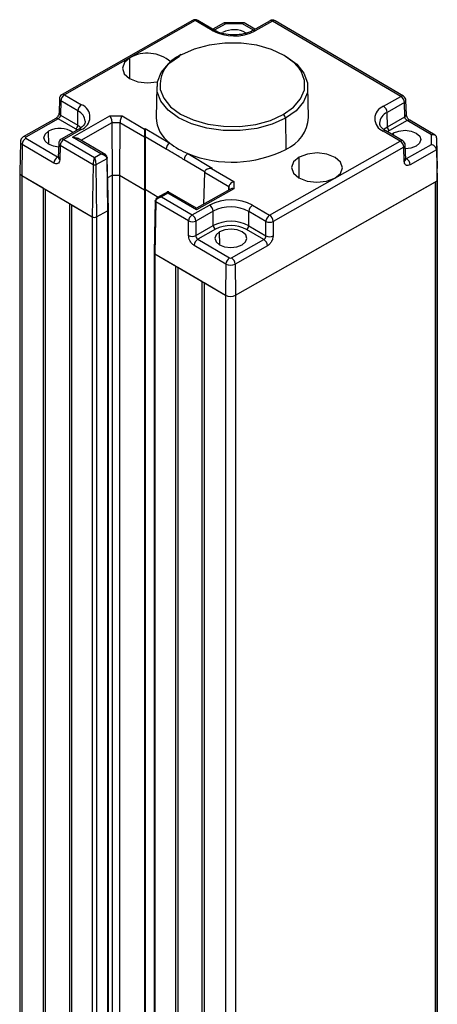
# Model space of a CAD drawing. Header units: millimetres. Extents: x 0 to 1189, y 0 to 841.
# Tile 6 of 12: x 486 to 506, y 279 to 327. Entities that reach past the tile are written whole.
import ezdxf

# ---------------------------------------------------------------- set-up
doc = ezdxf.new("R2010")
doc.units = ezdxf.units.MM

msp = doc.modelspace()

# ---------------------------------------------------------------- linework, layer by layer
at = {"color": 7, "linetype": 'Continuous', "lineweight": 25}
for p, q in [((494.4466, 327.2561), (488.0212, 323.6109)), ((494.57, 327.2427), (488.1445, 323.5976)), ((495.4082, 326.7504), (494.57, 327.2427)), ((495.5348, 326.7618), (494.6966, 327.2542)), ((496.0011, 327.1349), (495.4408, 326.817)), ((496.9603, 327.1338), (496.0149, 327.1386)), ((496.8997, 327.0882), (496.073, 327.0924)), ((497.5101, 326.8155), (496.9754, 327.1296)), ((498.2529, 327.2369), (497.3999, 326.753)), ((498.3762, 327.2236), (497.5233, 326.7397)), ((504.6905, 323.5143), (498.3762, 327.2236)), ((504.8171, 323.5257), (498.5028, 327.235)), ((492.6835, 323.9965), (492.6512, 322.484)), ((500.1506, 322.484), (500.1183, 323.9965)), ((488.1445, 323.5976), (488.9827, 323.1052)), ((503.8375, 323.0304), (504.6905, 323.5143)), ((487.8947, 323.401), (487.8735, 322.7014)), ((487.9663, 323.2959), (487.9451, 322.5962)), ((488.8044, 322.8035), (487.9663, 323.2959)), ((504.8657, 323.2108), (504.0127, 322.7269)), ((504.8868, 322.5109), (504.8657, 323.2108)), ((504.9615, 322.6178), (504.9404, 323.3177)), ((487.9451, 322.5962), (488.7938, 322.0977)), ((488.5316, 321.5172), (490.3719, 322.5612)), ((488.7938, 322.0977), (488.8044, 322.8035)), ((490.3719, 322.5612), (490.9774, 322.5581)), ((490.9774, 322.5581), (492.0791, 321.9109)), ((504.0232, 322.021), (504.0127, 322.7269)), ((504.0232, 322.021), (504.8868, 322.5109)), ((487.71, 322.4314), (486.1189, 321.5287)), ((487.8333, 322.418), (486.2422, 321.5154)), ((488.6868, 321.9167), (487.8333, 322.418)), ((490.4733, 322.2158), (490.4952, 319.6496)), ((490.8717, 322.2138), (490.4733, 322.2158)), ((490.8717, 322.2138), (490.8488, 319.6478)), ((492.076, 321.5063), (490.8717, 322.2138)), ((499.0066, 322.4393), (499.0293, 320.9132)), ((504.9968, 322.3316), (504.1283, 321.8389)), ((506.1981, 321.6259), (504.9968, 322.3316)), ((506.3757, 321.6074), (505.1235, 322.343)), ((488.8409, 321.8975), (487.988, 321.4136)), ((488.9643, 321.8842), (488.1113, 321.4003)), ((489.9335, 320.6937), (488.5316, 321.5172)), ((492.076, 321.5063), (492.0754, 318.9272)), ((492.1117, 321.5265), (492.076, 321.5063)), ((492.0791, 321.9109), (492.1148, 321.9312)), ((492.1117, 321.5265), (492.111, 318.9475)), ((493.1415, 320.9216), (492.1117, 321.5265)), ((492.1148, 321.9312), (493.3198, 321.2233)), ((504.6572, 321.317), (503.8191, 321.8093)), ((504.7839, 321.3284), (503.9457, 321.8208)), ((504.2363, 321.65), (504.3345, 321.7178)), ((506.1909, 321.1486), (506.1981, 321.6259)), ((485.972, 321.2892), (485.9397, 319.7753)), ((486.0631, 321.1585), (486.04, 319.6312)), ((487.6267, 320.2399), (486.0631, 321.1585)), ((486.2414, 321.4602), (487.805, 320.5416)), ((487.8614, 321.2037), (487.8403, 320.5041)), ((487.933, 321.0986), (487.9119, 320.3989)), ((489.5482, 320.1498), (487.933, 321.0986)), ((488.1113, 321.4003), (489.6184, 320.515)), ((490.1691, 320.6411), (488.7811, 321.4565)), ((498.2318, 317.6718), (504.6572, 321.317)), ((504.9283, 320.4205), (504.9071, 321.1204)), ((504.9685, 320.4552), (506.1909, 321.1486)), ((506.4489, 321.4838), (506.4399, 320.887)), ((506.4489, 321.4838), (506.4814, 319.9773)), ((489.6184, 320.515), (489.9335, 320.6937)), ((494.2099, 320.7004), (495.4149, 319.9925)), ((504.8324, 321.0135), (498.407, 317.3683)), ((504.8536, 320.3136), (504.8324, 321.0135)), ((506.4399, 320.887), (505.1437, 320.1517)), ((506.4399, 320.887), (506.4722, 319.365)), ((489.5482, 320.1498), (489.5095, 317.593)), ((490.2186, 320.4526), (489.6837, 320.1491)), ((489.6837, 320.1491), (489.7216, 317.592)), ((490.2186, 320.4526), (490.2566, 317.8954)), ((490.3014, 317.9583), (490.2472, 320.4944)), ((495.0614, 319.7937), (494.0316, 320.3987)), ((485.9397, 319.7728), (485.9397, 185.0436)), ((486.04, 319.6312), (489.5095, 317.593)), ((486.04, 319.6312), (487.0914, 319.0136)), ((486.04, 319.6312), (486.04, 184.902)), ((490.268, 319.5207), (490.4952, 319.6496)), ((490.4952, 319.6496), (490.8488, 319.6478)), ((490.4952, 319.6496), (490.4952, 184.9203)), ((490.8488, 319.6478), (492.0754, 318.9272)), ((490.8488, 319.6478), (490.8488, 184.9186)), ((495.0257, 319.7735), (494.9784, 318.2095)), ((496.2301, 319.066), (495.0257, 319.7735)), ((495.1678, 319.9356), (495.1321, 319.9154)), ((495.4149, 319.9925), (495.3792, 319.9723)), ((495.3792, 319.9723), (496.4809, 319.3251)), ((506.4722, 319.365), (506.4814, 319.9773)), ((506.4731, 319.4247), (506.4805, 319.9175)), ((506.4805, 185.1882), (506.4805, 319.9175)), ((496.4809, 319.3251), (496.4756, 318.9755)), ((496.558, 313.7407), (506.4722, 319.365)), ((496.558, 313.7407), (506.3983, 319.3231)), ((506.3983, 184.5938), (506.3983, 319.3231)), ((506.4731, 319.4247), (506.4731, 184.6955)), ((487.0914, 319.0136), (487.0914, 184.2843)), ((487.1965, 318.9518), (488.3881, 318.2518)), ((487.1965, 318.9518), (487.1965, 184.2226)), ((492.0754, 318.9272), (492.111, 318.9475)), ((492.0754, 318.9272), (492.0754, 184.198)), ((492.111, 318.9475), (492.757, 318.568)), ((492.111, 318.9475), (492.111, 184.2182)), ((493.2211, 318.8313), (492.6842, 318.5267)), ((493.2335, 318.7551), (492.9185, 318.5763)), ((494.6354, 317.9316), (493.2335, 318.7551)), ((494.6392, 318.0151), (493.2511, 318.8305)), ((496.4756, 318.9755), (494.6354, 317.9316)), ((496.301, 318.9598), (494.6357, 318.0151)), ((496.2301, 319.066), (496.2269, 318.9177)), ((488.3881, 318.2518), (488.3881, 183.5226)), ((488.4932, 318.1901), (489.5095, 317.593)), ((488.4932, 318.1901), (488.4932, 183.4608)), ((492.6047, 318.3792), (492.5505, 315.8431)), ((492.6322, 318.3381), (492.5935, 315.7813)), ((494.2473, 317.3893), (492.6322, 318.3381)), ((492.9185, 318.5763), (494.4256, 317.691)), ((494.4256, 317.691), (495.2785, 318.1749)), ((497.3936, 318.1642), (498.2318, 317.6718)), ((489.7216, 317.592), (490.2566, 317.8954)), ((490.2566, 317.8954), (490.2566, 183.1662)), ((490.3014, 183.228), (490.3014, 317.9572)), ((495.4537, 317.8714), (494.6008, 317.3875)), ((495.4642, 317.1655), (495.4537, 317.8714)), ((497.2047, 317.1567), (497.2154, 317.8625)), ((498.0535, 317.3701), (497.2154, 317.8625)), ((489.5095, 317.593), (489.5095, 182.8638)), ((489.7216, 317.592), (489.7216, 182.8627)), ((494.2471, 316.6773), (494.2473, 317.3893)), ((494.6008, 317.3875), (494.6006, 316.6755)), ((494.6006, 316.6755), (495.4642, 317.1655)), ((497.2047, 317.1567), (498.0534, 316.6581)), ((498.0534, 316.6581), (498.0535, 317.3701)), ((498.407, 317.3683), (498.4068, 316.6564)), ((495.5693, 316.9834), (494.7008, 316.4907)), ((497.9512, 316.4743), (497.0977, 316.9757)), ((496.0861, 315.2704), (494.5225, 316.1889)), ((494.7008, 316.4907), (496.2644, 315.5721)), ((496.3601, 315.5716), (497.9512, 316.4743)), ((492.5505, 315.842), (492.5505, 181.1128)), ((492.5935, 315.7813), (496.063, 313.7432)), ((492.5935, 315.7813), (493.6098, 315.1843)), ((492.5935, 315.7813), (492.5935, 181.0521)), ((498.1264, 316.1708), (496.5353, 315.2682)), ((496.0861, 315.2704), (496.063, 313.7432)), ((496.5353, 315.2682), (496.558, 313.7407)), ((493.6098, 315.1843), (493.6098, 180.455)), ((493.715, 315.1225), (494.9065, 314.4225)), ((493.715, 315.1225), (493.715, 180.3933)), ((494.9065, 314.4225), (494.9065, 179.6933)), ((495.0117, 314.3608), (496.063, 313.7432)), ((495.0117, 314.3608), (495.0117, 179.6315)), ((496.063, 313.7432), (496.063, 179.0139)), ((496.558, 313.7407), (496.558, 179.0114))]:
    msp.add_line(p, q, dxfattribs=at)
at = {"color": 8, "linetype": 'Continuous', "lineweight": 25}
for p, q in [((496.073, 327.0924), (495.5129, 326.7746)), ((497.4358, 326.7733), (496.8997, 327.0882)), ((491.3631, 324.3874), (491.3631, 325.4167)), ((490.4733, 322.2158), (488.9548, 321.3544)), ((487.3743, 321.15), (487.3646, 321.8033)), ((488.7734, 321.8592), (488.6868, 321.9167)), ((504.1283, 321.8389), (504.0273, 321.7728)), ((504.3364, 321.5913), (504.3345, 321.7178)), ((487.805, 320.5416), (487.8421, 320.5627)), ((499.6864, 319.4978), (499.6864, 320.5272)), ((504.9265, 320.4798), (504.9685, 320.4552)), ((496.2278, 318.9183), (496.2301, 319.066)), ((495.7852, 316.209), (495.7755, 316.8623))]:
    msp.add_line(p, q, dxfattribs=at)
at = {"color": 7, "linetype": 'Continuous', "lineweight": 25, "flags": 128}
for points in [[(499.7054, 324.8667), (499.4382, 325.1709), (498.9456, 325.5339), (498.3253, 325.8246), (497.6086, 326.0284), (496.8313, 326.1349), (496.0324, 326.1389), (495.252, 326.0402), (494.5292, 325.8438), (493.9003, 325.5594)], [(491.3631, 325.4167), (491.0886, 325.184), (490.9893, 324.9083), (491.0803, 324.6317), (491.3477, 324.3963), (491.7508, 324.2378), (492.2283, 324.1805), (492.7075, 324.233), (492.7114, 324.2339)], [(499.0066, 322.4393), (498.3513, 322.1429), (497.5981, 321.9382), (496.7849, 321.8353), (495.9524, 321.8395), (495.1425, 321.9506), (494.3956, 322.1628), (493.7493, 322.4658), (493.2359, 322.8441), (492.8813, 323.2789), (492.7031, 323.7483), (492.7104, 324.2289), (492.9027, 324.6965), (493.2704, 325.1277), (493.7952, 325.5008)], [(498.9299, 325.5431), (499.0525, 325.4743), (499.5659, 325.0959), (499.9205, 324.6611), (500.0987, 324.1917), (500.0914, 323.7111), (499.8991, 323.2435), (499.5314, 322.8124), (499.0066, 322.4393)], [(492.8567, 323.8545), (493.0233, 323.4271), (493.3636, 323.0099), (493.8562, 322.6468), (494.4765, 322.3561), (495.1932, 322.1524), (495.9705, 322.0458), (496.7694, 322.0418), (497.5498, 322.1405), (498.2726, 322.337), (498.9015, 322.6214)], [(487.8561, 321.0265), (487.6086, 321.0613), (487.3549, 321.1611), (487.1866, 321.3092), (487.1293, 321.4833), (487.1918, 321.6568), (487.3646, 321.8033)], [(504.3345, 321.7178), (504.5912, 321.8149), (504.8927, 321.848), (505.1932, 321.8119), (505.4469, 321.7122), (505.6152, 321.564), (505.6725, 321.3899), (505.61, 321.2164), (505.4372, 321.07)], [(505.4372, 321.07), (505.1805, 320.9728), (504.9126, 320.94)], [(501.4387, 319.4978), (501.7132, 319.7306), (501.8125, 320.0062), (501.7215, 320.2828), (501.4541, 320.5183), (501.051, 320.6768), (500.5735, 320.7341), (500.0943, 320.6816), (499.6864, 320.5272)], [(499.6864, 320.5272), (499.4119, 320.2945), (499.3126, 320.0188), (499.4036, 319.7422), (499.671, 319.5067), (500.0741, 319.3483), (500.5516, 319.2909), (501.0308, 319.3434), (501.4387, 319.4978)], [(495.7755, 316.8623), (495.6027, 316.7158), (495.5402, 316.5423), (495.5975, 316.3682), (495.7658, 316.22), (496.0195, 316.1203), (496.32, 316.0842), (496.6215, 316.1173), (496.8782, 316.2144)], [(496.8782, 316.2144), (497.051, 316.3609), (497.1135, 316.5344), (497.0562, 316.7085), (496.8879, 316.8566), (496.6342, 316.9564), (496.3337, 316.9925), (496.0322, 316.9594), (495.7755, 316.8623)]]:
    msp.add_lwpolyline(points, dxfattribs=at)
at = {"color": 8, "linetype": 'Continuous', "lineweight": 25, "flags": 128}
for points in [[(498.9015, 322.6214), (499.4051, 322.9794), (499.758, 323.3932), (499.9425, 323.8419), (499.9495, 324.3031), (499.7785, 324.7536), (499.7054, 324.8667)], [(488.7938, 322.0977), (488.9452, 321.9893), (488.9603, 321.9756)], [(503.8404, 321.8891), (503.8685, 321.9141), (504.0232, 322.021)]]:
    msp.add_lwpolyline(points, dxfattribs=at)
at = {"color": 7, "linetype": 'Continuous', "lineweight": 25}
for centre, radius, start, end in [((494.57, 327.0386), 0.25, 59.5678, 119.5662), ((498.3762, 327.0194), 0.25, 59.5678, 119.5662), ((496.476, 328.786), 2.2987, 242.31959, 297.10311), ((496.4729, 325.6297), 1.1665, 59.13369, 118.09322), ((492.2202, 323.8911), 1.7499, 48.98961, 119.32582), ((493.859, 325.5099), 0.0645, 50.12511, 188.14235), ((488.1445, 323.3935), 0.25, 119.5662, 178.2682), ((488.3479, 323.2739), 0.3823, 122.14118, 176.70035), ((504.4781, 323.1894), 0.3881, 3.15996, 56.8338), ((504.6905, 323.3101), 0.25, 1.73128, 59.5678), ((489.1861, 322.7815), 0.3823, 122.14118, 176.70035), ((488.7417, 322.4982), 0.6531, 289.92326, 68.34459), ((504.0601, 322.4164), 0.6531, 109.92326, 248.34459), ((503.6252, 322.7055), 0.3881, 3.15996, 56.8338), ((494.2558, 322.5273), 1.6052, 181.54622, 234.33064), ((498.7741, 322.4264), 0.2329, 3.15996, 56.8338), ((498.3062, 322.615), 1.8491, 293.02077, 355.93679), ((488.5648, 322.1109), 0.2294, 302.14118, 356.70035), ((504.2557, 322.0338), 0.2329, 183.15996, 236.8338), ((486.2523, 321.4876), 0.0295, 109.92326, 248.34459), ((487.9116, 320.8151), 1.1295, 54.87823, 118.96897), ((486.4448, 321.1364), 0.3823, 122.14118, 176.70035), ((488.1113, 321.1962), 0.25, 119.5662, 178.2682), ((488.3147, 321.0766), 0.3823, 122.14118, 176.70035), ((493.5232, 320.8996), 0.3823, 122.14118, 176.70035), ((495.5066, 323.9268), 3.4772, 231.0311, 248.1045), ((504.4449, 320.9921), 0.3881, 3.15996, 56.8338), ((504.6572, 321.1128), 0.25, 1.73128, 59.5678), ((488.0084, 320.2179), 0.3823, 122.14118, 176.70035), ((494.4133, 320.3767), 0.3823, 122.14118, 176.70035), ((496.3834, 326.1561), 5.8727, 248.27807, 296.77891), ((504.7561, 320.1303), 0.3881, 3.15996, 56.8338), ((486.1095, 319.7865), 0.1702, 183.78556, 245.90811), ((486.1133, 319.7895), 0.1745, 185.4972, 245.15149), ((496.3258, 316.1286), 2.2987, 62.31959, 117.10311), ((495.0662, 317.85), 0.3881, 3.15996, 56.8338), ((497.597, 317.8405), 0.3823, 122.14118, 176.70035), ((490.2294, 317.9623), 0.0721, 292.13607, 356.82149), ((490.2291, 317.9625), 0.0725, 292.24225, 355.76935), ((494.629, 317.3673), 0.3823, 122.14118, 176.70035), ((494.2132, 317.3661), 0.3881, 3.15996, 56.8338), ((496.326, 316.1671), 1.9145, 62.31959, 117.10311), ((498.4352, 317.3481), 0.3823, 122.14118, 176.70035), ((498.0195, 317.3469), 0.3881, 3.15996, 56.8338), ((489.6166, 317.7972), 0.2305, 242.31959, 297.10311), ((494.4258, 317.7433), 0.3965, 243.23645, 296.18626), ((496.326, 315.4816), 1.8916, 62.31959, 117.10311), ((495.6967, 317.1783), 0.2329, 183.15996, 236.8338), ((496.3261, 315.5047), 1.6611, 62.31959, 117.10311), ((496.9757, 317.1699), 0.2294, 302.14118, 356.70035), ((498.2321, 317.7241), 0.3965, 243.23645, 296.18626), ((494.4256, 317.0313), 0.3965, 243.23645, 296.18626), ((494.9042, 316.1669), 0.3823, 122.14118, 176.70035), ((497.7389, 316.1494), 0.3881, 3.15996, 56.8338), ((498.2319, 317.0121), 0.3965, 243.23645, 296.18626), ((492.6233, 315.8479), 0.0729, 183.78556, 245.90811), ((492.6249, 315.8492), 0.0748, 185.4972, 245.15149), ((496.4678, 315.2484), 0.3823, 122.14118, 176.70035), ((496.3129, 315.7027), 0.4882, 242.31959, 297.10311), ((496.3127, 315.6642), 0.104, 242.31959, 297.10311), ((496.1478, 315.2468), 0.3881, 3.15996, 56.8338), ((496.3129, 314.2195), 0.5379, 242.31959, 297.10311)]:
    msp.add_arc(centre, radius, start, end, dxfattribs=at)
at = {"color": 8, "linetype": 'Continuous', "lineweight": 25}
for centre, radius, start, end in [((494.497, 327.1451), 0.1218, 53.23308, 114.44914), ((494.643, 327.1412), 0.1251, 64.60215, 125.7062), ((498.3033, 327.126), 0.1218, 53.23308, 114.44914), ((498.4492, 327.122), 0.1251, 64.60215, 125.7062), ((495.4814, 326.6482), 0.1257, 65.61316, 125.61499), ((497.4499, 326.6389), 0.1247, 53.95902, 113.3051), ((494.4655, 324.0416), 1.6196, 110.42377, 186.63289), ((488.0716, 323.5), 0.1218, 53.23308, 114.44914), ((504.7635, 323.4127), 0.1251, 64.60215, 125.7062), ((488.0187, 323.4085), 0.1242, 183.46765, 245.04524), ((504.8177, 323.3238), 0.1228, 292.98345, 357.14292), ((487.9975, 322.7089), 0.1242, 183.46765, 245.04524), ((488.5572, 322.2506), 0.6057, 3.78766, 65.90792), ((504.2364, 322.1742), 0.5962, 112.02923, 177.89995), ((504.8389, 322.6239), 0.1228, 292.98345, 357.14292), ((487.7604, 322.3204), 0.1218, 53.23308, 114.44914), ((505.0698, 322.23), 0.1251, 64.60215, 125.7062), ((486.1693, 321.4178), 0.1218, 53.23317, 114.44823), ((488.8918, 321.7905), 0.1185, 52.26798, 115.41424), ((503.8921, 321.7078), 0.1251, 64.60215, 125.7062), ((486.1222, 321.2967), 0.1504, 182.95055, 246.84967), ((487.9855, 321.2112), 0.1242, 183.46765, 245.04524), ((488.0388, 321.3066), 0.1185, 52.26798, 115.41424), ((504.7302, 321.2154), 0.1251, 64.60215, 125.7062), ((504.7845, 321.1265), 0.1228, 292.98345, 357.14292), ((487.9643, 320.5116), 0.1242, 183.46765, 245.04524), ((504.8057, 320.4266), 0.1228, 292.98345, 357.14292)]:
    msp.add_arc(centre, radius, start, end, dxfattribs=at)
at = {"color": 7, "linetype": 'Continuous', "lineweight": 25}
for points, knots in [([(496.0024, 327.1327), (496.0047, 327.1347), (496.0149, 327.144), (496.0396, 327.1331), (496.0621, 327.1057), (496.073, 327.0924)], [0, 0, 0, 0, 0.1274926, 0.577012, 1, 1, 1, 1]), ([(496.974, 327.1273), (496.9714, 327.1296), (496.9606, 327.1393), (496.9346, 327.1286), (496.9111, 327.1014), (496.8997, 327.0882)], [0, 0, 0, 0, 0.1369104, 0.5815777, 1, 1, 1, 1]), ([(497.3999, 326.753), (497.3472, 326.726), (497.1914, 326.6461), (496.8534, 326.5551), (496.4074, 326.5245), (495.9677, 326.5801), (495.6826, 326.6793), (495.5594, 326.748), (495.5348, 326.7618)], [0, 0, 0, 0, 0.1066626, 0.3148137, 0.5257483, 0.7376494, 0.9475346, 1, 1, 1, 1]), ([(487.8735, 322.7014), (487.8704, 322.6764), (487.8641, 322.6263), (487.8261, 322.5461), (487.7725, 322.475), (487.7308, 322.4459), (487.71, 322.4313)], [0, 0, 0, 0, 0.24983367, 0.49964719, 0.74967428, 1, 1, 1, 1]), ([(487.9451, 322.5962), (487.944, 322.5863), (487.9418, 322.5669), (487.9317, 322.5363), (487.9182, 322.5077), (487.8974, 322.4749), (487.8686, 322.4415), (487.8445, 322.4254), (487.8333, 322.418)], [0, 0, 0, 0, 0.154222, 0.3001559, 0.4377981, 0.5671456, 0.7999903, 1, 1, 1, 1]), ([(490.3719, 322.5612), (490.3861, 322.5375), (490.4152, 322.4889), (490.449, 322.3872), (490.4694, 322.2903), (490.472, 322.2398), (490.4733, 322.2158)], [0, 0, 0, 0, 0.2800144, 0.5749705, 0.7974818, 1, 1, 1, 1]), ([(490.9774, 322.5581), (490.9626, 322.5346), (490.9323, 322.4863), (490.897, 322.385), (490.8758, 322.2883), (490.873, 322.2378), (490.8717, 322.2138)], [0, 0, 0, 0, 0.2800144, 0.5749705, 0.7974818, 1, 1, 1, 1]), ([(504.9968, 322.3316), (504.9859, 322.3391), (504.9621, 322.3554), (504.9338, 322.389), (504.9134, 322.4221), (504.9001, 322.4508), (504.8901, 322.4815), (504.8879, 322.5009), (504.8868, 322.5109)], [0, 0, 0, 0, 0.2000097, 0.4328544, 0.5622019, 0.6998441, 0.845778, 1, 1, 1, 1]), ([(505.1235, 322.343), (505.1029, 322.3578), (505.0618, 322.3875), (505.0086, 322.4598), (504.9709, 322.5415), (504.9647, 322.5924), (504.9615, 322.6179)], [0, 0, 0, 0, 0.2496703, 0.499478, 0.7495042, 1, 1, 1, 1]), ([(489.1562, 322.2917), (489.1578, 322.2848), (489.1714, 322.2268), (489.1121, 322.1178), (488.9746, 321.9769), (488.8636, 321.911), (488.8409, 321.8975)], [0, 0, 0, 0, 0.0581819, 0.4923326, 0.8961713, 1, 1, 1, 1]), ([(503.9457, 321.8208), (503.9009, 321.85), (503.7703, 321.9353), (503.6574, 322.0777), (503.6514, 322.1618), (503.6488, 322.1987)], [0, 0, 0, 0, 0.2266794, 0.6612852, 1, 1, 1, 1]), ([(486.1189, 321.5287), (486.0901, 321.5083), (486.0345, 321.4689), (485.9826, 321.3814), (485.9765, 321.3187), (485.9736, 321.2889)], [0, 0, 0, 0, 0.3597111, 0.6958241, 1, 1, 1, 1]), ([(488.5316, 321.5172), (488.5812, 321.5146), (488.6705, 321.5098), (488.7458, 321.4705), (488.7794, 321.453)], [0, 0, 0, 0, 0.5544182, 1, 1, 1, 1]), ([(492.0791, 321.9109), (492.0787, 321.8795), (492.0779, 321.8171), (492.0769, 321.707), (492.0764, 321.617), (492.0761, 321.5556), (492.0761, 321.5221), (492.076, 321.5063)], [0, 0, 0, 0, 0.3098304, 0.6155817, 0.7585041, 0.8858772, 1, 1, 1, 1]), ([(492.1148, 321.9312), (492.1144, 321.8997), (492.1135, 321.8373), (492.1126, 321.7273), (492.112, 321.6372), (492.1118, 321.5759), (492.1117, 321.5424), (492.1117, 321.5265)], [0, 0, 0, 0, 0.3098304, 0.6155817, 0.7585041, 0.8858772, 1, 1, 1, 1]), ([(506.4489, 321.4838), (506.4467, 321.502), (506.4419, 321.54), (506.4089, 321.587), (506.3546, 321.6224), (506.2814, 321.6389), (506.2253, 321.6302), (506.1981, 321.6259)], [0, 0, 0, 0, 0.1702239, 0.3556085, 0.5510556, 0.7823536, 1, 1, 1, 1]), ([(506.4399, 320.887), (506.4377, 320.9063), (506.433, 320.9465), (506.4001, 321.0093), (506.3463, 321.0705), (506.2736, 321.122), (506.2179, 321.1399), (506.1909, 321.1486)], [0, 0, 0, 0, 0.1702239, 0.3556085, 0.5510556, 0.7823536, 1, 1, 1, 1]), ([(489.9335, 320.6937), (489.9678, 320.6864), (490.0363, 320.6719), (490.1147, 320.626), (490.1649, 320.5794), (490.1945, 320.5393), (490.2142, 320.4964), (490.2172, 320.467), (490.2186, 320.4526)], [0, 0, 0, 0, 0.2497092, 0.4991704, 0.6296049, 0.7496947, 0.8769346, 1, 1, 1, 1]), ([(490.1264, 320.6658), (490.1406, 320.6573), (490.1681, 320.6409), (490.1971, 320.6074), (490.2158, 320.5706), (490.2185, 320.5439), (490.2198, 320.5308)], [0, 0, 0, 0, 0.2721681, 0.5277051, 0.7692687, 1, 1, 1, 1]), ([(494.0316, 320.3987), (493.8655, 320.4989), (493.5688, 320.6777), (493.2721, 320.8471), (493.1415, 320.9216)], [0, 0, 0, 0, 0.5599845, 1, 1, 1, 1]), ([(487.9119, 320.3989), (487.9057, 320.3561), (487.8927, 320.267), (487.8153, 320.2033), (487.7208, 320.1953), (487.6572, 320.2254), (487.6267, 320.2399)], [0, 0, 0, 0, 0.2705005, 0.5623965, 0.7895311, 1, 1, 1, 1]), ([(489.6184, 320.515), (489.6101, 320.4927), (489.5936, 320.4481), (489.5746, 320.3679), (489.5622, 320.2995), (489.5549, 320.2465), (489.5497, 320.1953), (489.5487, 320.1648), (489.5482, 320.1498)], [0, 0, 0, 0, 0.24970918, 0.49917035, 0.62960492, 0.74969468, 0.87693464, 1, 1, 1, 1]), ([(489.6837, 320.1491), (489.6737, 320.1448), (489.6538, 320.1361), (489.6157, 320.1325), (489.5777, 320.1365), (489.558, 320.1454), (489.5482, 320.1498)], [0, 0, 0, 0, 0.2500171, 0.5, 0.7499829, 1, 1, 1, 1]), ([(489.6184, 320.515), (489.6261, 320.4926), (489.6414, 320.4478), (489.6592, 320.3667), (489.6711, 320.2962), (489.678, 320.2421), (489.6824, 320.1919), (489.6833, 320.1632), (489.6837, 320.1491)], [0, 0, 0, 0, 0.249734, 0.4992199, 0.6355162, 0.7634841, 0.8844543, 1, 1, 1, 1]), ([(490.2198, 320.5308), (490.2276, 320.5252), (490.2431, 320.514), (490.2495, 320.4921), (490.2424, 320.4701), (490.2265, 320.4584), (490.2186, 320.4526)], [0, 0, 0, 0, 0.2500171, 0.5, 0.7499829, 1, 1, 1, 1]), ([(505.1437, 320.1517), (505.1036, 320.1347), (505.0202, 320.0993), (504.9238, 320.1326), (504.8661, 320.2095), (504.8576, 320.2798), (504.8536, 320.3136)], [0, 0, 0, 0, 0.27046334, 0.56234812, 0.78950086, 1, 1, 1, 1]), ([(495.3792, 319.9723), (495.3304, 319.9693), (495.2336, 319.9632), (495.1238, 319.9171), (495.0616, 319.8633), (495.0322, 319.8191), (495.0278, 319.7881), (495.0257, 319.7735)], [0, 0, 0, 0, 0.3098304, 0.6155817, 0.7585041, 0.8858772, 1, 1, 1, 1]), ([(495.4149, 319.9925), (495.3653, 319.9904), (495.2769, 319.9867), (495.2023, 319.9486), (495.1696, 319.9319)], [0, 0, 0, 0, 0.5603016, 1, 1, 1, 1]), ([(496.4809, 319.3251), (496.4459, 319.3135), (496.3739, 319.2896), (496.2901, 319.2168), (496.2398, 319.1372), (496.2332, 319.089), (496.2301, 319.066)], [0, 0, 0, 0, 0.2800144, 0.5749705, 0.7974818, 1, 1, 1, 1]), ([(493.2816, 318.8126), (493.2742, 318.8161), (493.2595, 318.823), (493.2354, 318.8257), (493.2112, 318.8233), (493.1966, 318.8165), (493.1892, 318.8131)], [0, 0, 0, 0, 0.2546391, 0.5013828, 0.7473934, 1, 1, 1, 1]), ([(496.4756, 318.9755), (496.4402, 318.9815), (496.3752, 318.9923), (496.3255, 318.9674), (496.3028, 318.956)], [0, 0, 0, 0, 0.5441713, 1, 1, 1, 1]), ([(492.6322, 318.3381), (492.6244, 318.344), (492.6089, 318.3558), (492.6025, 318.3779), (492.6095, 318.3997), (492.6254, 318.4108), (492.6334, 318.4163)], [0, 0, 0, 0, 0.2500171, 0.5, 0.7499829, 1, 1, 1, 1]), ([(492.6322, 318.3381), (492.6336, 318.3525), (492.6365, 318.3819), (492.6564, 318.4245), (492.6861, 318.4644), (492.7365, 318.5105), (492.8152, 318.5555), (492.8841, 318.5694), (492.9185, 318.5763)], [0, 0, 0, 0, 0.12308818, 0.2503056, 0.37044437, 0.50082983, 0.75029091, 1, 1, 1, 1]), ([(492.7264, 318.5503), (492.7128, 318.5424), (492.6868, 318.5272), (492.6576, 318.4952), (492.6377, 318.4584), (492.6348, 318.4302), (492.6334, 318.4163)], [0, 0, 0, 0, 0.260437, 0.5002186, 0.754277, 1, 1, 1, 1]), ([(494.6354, 317.9316), (494.6358, 317.9578), (494.6366, 318.0051), (494.6372, 318.0096), (494.6375, 318.0116)], [0, 0, 0, 0, 0.5544182, 1, 1, 1, 1]), ([(494.5225, 316.1889), (494.4833, 316.2177), (494.4017, 316.2776), (494.3096, 316.4197), (494.2561, 316.5608), (494.25, 316.6395), (494.2471, 316.6773)], [0, 0, 0, 0, 0.2704633, 0.5623481, 0.7895009, 1, 1, 1, 1]), ([(494.6006, 316.6755), (494.6009, 316.6651), (494.6016, 316.6449), (494.6096, 316.613), (494.6212, 316.5833), (494.6398, 316.5493), (494.6666, 316.5147), (494.69, 316.4982), (494.7008, 316.4907)], [0, 0, 0, 0, 0.154222, 0.3001559, 0.4377981, 0.5671456, 0.7999903, 1, 1, 1, 1]), ([(497.9512, 316.4743), (497.9622, 316.4818), (497.9861, 316.498), (498.0133, 316.5323), (498.0323, 316.5662), (498.0441, 316.5957), (498.0523, 316.6275), (498.053, 316.6477), (498.0534, 316.6581)], [0, 0, 0, 0, 0.2000097, 0.4328544, 0.5622019, 0.6998441, 0.845778, 1, 1, 1, 1]), ([(498.4068, 316.6564), (498.4019, 316.6071), (498.3916, 316.5046), (498.3161, 316.3525), (498.2219, 316.2356), (498.1574, 316.1918), (498.1264, 316.1708)], [0, 0, 0, 0, 0.2705005, 0.5623965, 0.7895311, 1, 1, 1, 1])]:
    msp.add_open_spline(points, degree=3, knots=knots, dxfattribs=at)
at = {"color": 8, "linetype": 'Continuous', "lineweight": 25}
for points, knots in [([(487.805, 320.5416), (487.8159, 320.5365), (487.8395, 320.5253), (487.8669, 320.5266), (487.8799, 320.5348), (487.8839, 320.5372)], [0, 0, 0, 0, 0.3758658, 0.8134366, 1, 1, 1, 1]), ([(489.9335, 320.6937), (489.9682, 320.696), (490.0377, 320.7005), (490.0968, 320.6773), (490.1264, 320.6658)], [0, 0, 0, 0, 0.5002484, 1, 1, 1, 1]), ([(504.8879, 320.4518), (504.892, 320.4492), (504.9054, 320.4408), (504.9333, 320.4392), (504.9573, 320.4501), (504.9685, 320.4552)], [0, 0, 0, 0, 0.1908774, 0.6261275, 1, 1, 1, 1]), ([(493.2335, 318.7551), (493.2259, 318.772), (493.2107, 318.806), (493.1954, 318.819), (493.1891, 318.8124), (493.1884, 318.8117)], [0, 0, 0, 0, 0.4731347, 0.9457995, 1, 1, 1, 1]), ([(493.2335, 318.7551), (493.2418, 318.772), (493.2582, 318.8059), (493.2749, 318.8184), (493.2817, 318.8117), (493.2826, 318.8109)], [0, 0, 0, 0, 0.4681352, 0.9358054, 1, 1, 1, 1]), ([(492.9185, 318.5763), (492.8839, 318.579), (492.8146, 318.5842), (492.7558, 318.5616), (492.7264, 318.5503)], [0, 0, 0, 0, 0.5002484, 1, 1, 1, 1])]:
    msp.add_open_spline(points, degree=3, knots=knots, dxfattribs=at)

doc.saveas('drawing.dxf')
